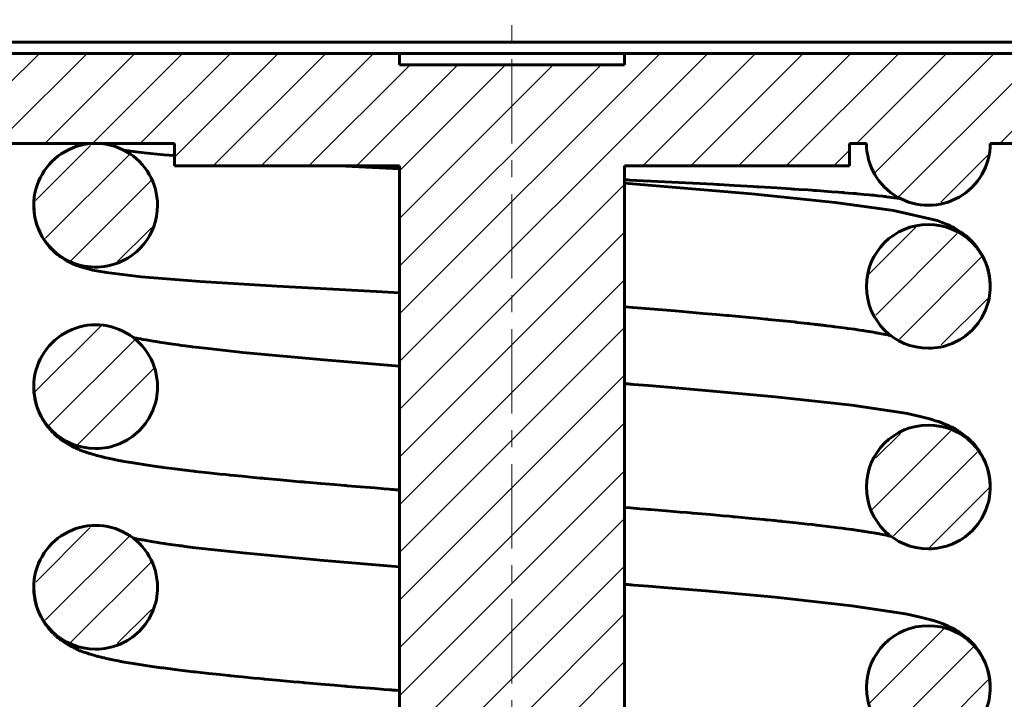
# Model space of a CAD drawing. Header units: millimetres. Extents: x 0 to 420, y 0 to 297.
# Tile 4 of 6: x 171 to 258, y 166 to 227. Entities that reach past the tile are written whole.
import ezdxf

# ---------------------------------------------------------------- set-up
doc = ezdxf.new("R2010")
doc.units = ezdxf.units.MM
doc.linetypes.add('K5LT_AXLED', pattern=[12, 7.5, -1.5, 1.5, -1.5])
doc.linetypes.add('K5LT_BASIC', pattern=[0])
doc.layers.add('Системный слой (1)', color=251, linetype='Continuous', true_color=0x6c6c6c)

# ---------------------------------------------------------------- blocks, each defined once
blk = doc.blocks.new('U0')
at = {"layer": 'Системный слой (1)', "color": 143, "linetype": 'K5LT_BASIC', "lineweight": 60, "true_color": 0x33acca}
for start, end in [(0.00659, 180.00921), (180.0092, 281.50323), (281.50323, 0.0066)]:
    blk.add_arc((177.677, 210.089), 5.5, start, end, dxfattribs=at)
blk = doc.blocks.new('U2')
at = {"layer": 'Системный слой (1)', "color": 143, "linetype": 'K5LT_BASIC', "lineweight": 60, "true_color": 0x33acca}
for start, end in [(0.00433, 180.00575), (180.00574, 270), (270, 0.00434)]:
    blk.add_arc((177.677, 176.131), 5.5, start, end, dxfattribs=at)
blk = doc.blocks.new('U3')
at = {"layer": 'Системный слой (1)', "color": 143, "linetype": 'K5LT_BASIC', "lineweight": 60, "true_color": 0x33acca}
for start, end in [(0.00433, 180.00575), (180.00574, 270), (270, 0.00434)]:
    blk.add_arc((177.677, 193.964), 5.5, start, end, dxfattribs=at)
blk = doc.blocks.new('U4')
at = {"layer": 'Системный слой (1)', "color": 143, "linetype": 'K5LT_BASIC', "lineweight": 60, "true_color": 0x33acca}
for start, end in [(0.0529, 180.00579), (180.00578, 270), (270, 0.05291)]:
    blk.add_arc((251.677, 167.214), 5.5, start, end, dxfattribs=at)
blk = doc.blocks.new('U5')
at = {"layer": 'Системный слой (1)', "color": 143, "linetype": 'K5LT_BASIC', "lineweight": 60, "true_color": 0x33acca}
for start, end in [(0.0529, 180.00579), (180.00578, 270), (270, 0.05291)]:
    blk.add_arc((251.677, 202.881), 5.5, start, end, dxfattribs=at)
blk = doc.blocks.new('U6')
at = {"layer": 'Системный слой (1)', "color": 143, "linetype": 'K5LT_BASIC', "lineweight": 60, "true_color": 0x33acca}
for start, end in [(0.0529, 180.00579), (180.00578, 270), (270, 0.05291)]:
    blk.add_arc((251.677, 185.047), 5.5, start, end, dxfattribs=at)
blk = doc.blocks.new('U8')
at = {"layer": 'Системный слой (1)', "color": 143, "linetype": 'K5LT_BASIC', "lineweight": 60, "true_color": 0x33acca}
for p, q in [((180.166, 214.994), (181.247, 214.844)), ((181.247, 214.844), (182, 214.758)), ((182, 214.758), (183.73, 214.588)), ((183.73, 214.588), (184.677, 214.507)), ((199.331, 213.589), (201.079, 213.499)), ((201.079, 213.499), (202.863, 213.409)), ((202.863, 213.409), (204.677, 213.319))]:
    blk.add_line(p, q, dxfattribs=at)
blk = doc.blocks.new('U10')
at = {"layer": 'Системный слой (1)', "color": 143, "linetype": 'K5LT_BASIC', "lineweight": 60, "true_color": 0x33acca}
for p, q in [((172.177, 210.088), (172.25, 209.188)), ((172.25, 209.188), (172.253, 209.17)), ((172.253, 209.17), (172.259, 209.134)), ((172.259, 209.134), (172.272, 209.063)), ((172.272, 209.063), (172.301, 208.921)), ((172.301, 208.921), (172.369, 208.639)), ((172.369, 208.639), (172.464, 208.322)), ((172.464, 208.322), (172.47, 208.305)), ((172.47, 208.305), (172.482, 208.27)), ((172.482, 208.27), (172.506, 208.202)), ((172.506, 208.202), (172.557, 208.066)), ((172.557, 208.066), (172.669, 207.8)), ((172.669, 207.8), (172.806, 207.516)), ((172.806, 207.516), (172.814, 207.5)), ((172.814, 207.5), (172.831, 207.468)), ((172.831, 207.468), (172.865, 207.406)), ((172.865, 207.406), (172.935, 207.282)), ((172.935, 207.282), (173.083, 207.041)), ((173.083, 207.041), (173.258, 206.788)), ((173.258, 206.788), (173.268, 206.774)), ((173.268, 206.774), (173.288, 206.746)), ((173.288, 206.746), (173.33, 206.691)), ((173.33, 206.691), (173.414, 206.583)), ((173.414, 206.583), (173.588, 206.377)), ((173.588, 206.377), (173.784, 206.167)), ((173.784, 206.167), (173.791, 206.159)), ((173.791, 206.159), (173.805, 206.145)), ((173.805, 206.145), (173.834, 206.116)), ((173.834, 206.116), (173.891, 206.06)), ((173.891, 206.06), (173.901, 206.051)), ((173.901, 206.051), (173.906, 206.046)), ((173.906, 206.046), (173.916, 206.036)), ((173.916, 206.036), (173.937, 206.016)), ((173.937, 206.016), (173.979, 205.977)), ((173.979, 205.977), (174.062, 205.901)), ((174.062, 205.901), (174.229, 205.757)), ((174.229, 205.757), (174.271, 205.723)), ((174.271, 205.723), (174.276, 205.719)), ((174.276, 205.719), (174.286, 205.711)), ((174.286, 205.711), (174.306, 205.695)), ((174.306, 205.695), (174.345, 205.664)), ((174.345, 205.664), (174.363, 205.65)), ((174.363, 205.65), (174.367, 205.647)), ((174.367, 205.647), (174.372, 205.643)), ((174.372, 205.643), (174.383, 205.635)), ((174.383, 205.635), (174.397, 205.624)), ((174.397, 205.624), (174.415, 205.61)), ((174.415, 205.61), (174.441, 205.59)), ((174.441, 205.59), (174.46, 205.576)), ((174.46, 205.576), (174.468, 205.57)), ((174.468, 205.57), (174.483, 205.559)), ((174.483, 205.559), (174.513, 205.537)), ((174.513, 205.537), (174.574, 205.493)), ((174.574, 205.493), (174.695, 205.41)), ((174.695, 205.41), (174.888, 205.285)), ((174.888, 205.285), (175.09, 205.165)), ((175.09, 205.165), (175.103, 205.158)), ((175.103, 205.158), (175.129, 205.143)), ((175.129, 205.143), (175.18, 205.115)), ((175.18, 205.115), (175.281, 205.061)), ((175.281, 205.061), (175.477, 204.963)), ((175.477, 204.963), (175.718, 204.853)), ((175.718, 204.853), (175.731, 204.848)), ((175.731, 204.848), (175.757, 204.837)), ((175.757, 204.837), (175.808, 204.815)), ((175.808, 204.815), (175.906, 204.775)), ((175.906, 204.775), (176.089, 204.705)), ((176.089, 204.705), (176.248, 204.649)), ((176.248, 204.649), (176.445, 204.585)), ((176.445, 204.585), (176.781, 204.486)), ((176.781, 204.486), (177.399, 204.335)), ((177.399, 204.335), (178.646, 204.11)), ((178.646, 204.11), (181.725, 203.74)), ((181.725, 203.74), (186.958, 203.314)), ((186.958, 203.314), (193.772, 202.887)), ((193.772, 202.887), (202.631, 202.419)), ((202.631, 202.419), (204.677, 202.318))]:
    blk.add_line(p, q, dxfattribs=at)
blk = doc.blocks.new('U13')
at = {"layer": 'Системный слой (1)', "color": 143, "linetype": 'K5LT_BASIC', "lineweight": 60, "true_color": 0x33acca}
for p, q in [((172.177, 193.932), (172.177, 193.963)), ((172.183, 193.704), (172.177, 193.932)), ((172.189, 193.59), (172.183, 193.704)), ((172.193, 193.533), (172.189, 193.59)), ((172.196, 193.504), (172.193, 193.533)), ((172.197, 193.49), (172.196, 193.504)), ((172.232, 193.173), (172.197, 193.49)), ((172.281, 192.879), (172.232, 193.173)), ((172.312, 192.734), (172.281, 192.879)), ((172.328, 192.661), (172.312, 192.734)), ((172.337, 192.625), (172.328, 192.661)), ((172.341, 192.607), (172.337, 192.625)), ((172.428, 192.292), (172.341, 192.607)), ((172.522, 192.012), (172.428, 192.292)), ((172.574, 191.875), (172.522, 192.012)), ((172.601, 191.807), (172.574, 191.875)), ((172.615, 191.773), (172.601, 191.807)), ((172.622, 191.756), (172.615, 191.773)), ((172.809, 191.354), (172.622, 191.756)), ((172.916, 191.156), (172.809, 191.354)), ((172.972, 191.059), (172.916, 191.156)), ((173, 191.011), (172.972, 191.059)), ((173.014, 190.987), (173, 191.011)), ((173.022, 190.975), (173.014, 190.987)), ((173.029, 190.964), (173.022, 190.975)), ((173.157, 190.764), (173.029, 190.964)), ((173.224, 190.667), (173.157, 190.764)), ((173.257, 190.62), (173.224, 190.667)), ((173.274, 190.596), (173.257, 190.62)), ((173.283, 190.584), (173.274, 190.596)), ((173.446, 190.37), (173.283, 190.584)), ((173.656, 190.123), (173.446, 190.37)), ((173.761, 190.007), (173.656, 190.123)), ((173.814, 189.951), (173.761, 190.007)), ((173.841, 189.924), (173.814, 189.951)), ((173.854, 189.91), (173.841, 189.924)), ((173.861, 189.904), (173.854, 189.91)), ((173.869, 189.895), (173.861, 189.904)), ((173.877, 189.887), (173.869, 189.895)), ((173.883, 189.881), (173.877, 189.887)), ((173.887, 189.878), (173.883, 189.881)), ((173.889, 189.875), (173.887, 189.878)), ((173.892, 189.872), (173.889, 189.875)), ((173.895, 189.869), (173.892, 189.872)), ((173.899, 189.865), (173.895, 189.869)), ((173.906, 189.858), (173.899, 189.865)), ((173.914, 189.85), (173.906, 189.858)), ((173.918, 189.846), (173.914, 189.85)), ((173.921, 189.844), (173.918, 189.846)), ((173.929, 189.836), (173.921, 189.844)), ((173.935, 189.83), (173.929, 189.836)), ((173.94, 189.825), (173.935, 189.83)), ((173.943, 189.822), (173.94, 189.825)), ((173.946, 189.819), (173.943, 189.822)), ((173.948, 189.817), (173.946, 189.819)), ((173.951, 189.814), (173.948, 189.817)), ((173.956, 189.809), (173.951, 189.814)), ((173.967, 189.799), (173.956, 189.809)), ((173.973, 189.793), (173.967, 189.799)), ((173.975, 189.79), (173.973, 189.793)), ((173.996, 189.771), (173.975, 189.79)), ((174.023, 189.745), (173.996, 189.771)), ((174.043, 189.726), (174.023, 189.745)), ((174.06, 189.711), (174.043, 189.726)), ((174.077, 189.695), (174.06, 189.711)), ((174.103, 189.671), (174.077, 189.695)), ((174.149, 189.63), (174.103, 189.671)), ((174.175, 189.607), (174.149, 189.63)), ((174.188, 189.596), (174.175, 189.607)), ((174.194, 189.59), (174.188, 189.596)), ((174.199, 189.586), (174.194, 189.59)), ((174.266, 189.528), (174.199, 189.586)), ((174.329, 189.475), (174.266, 189.528)), ((174.411, 189.409), (174.329, 189.475)), ((174.511, 189.33), (174.411, 189.409)), ((174.561, 189.293), (174.511, 189.33)), ((174.585, 189.274), (174.561, 189.293)), ((174.598, 189.265), (174.585, 189.274)), ((174.789, 189.129), (174.598, 189.265)), ((175.083, 188.938), (174.789, 189.129)), ((175.227, 188.852), (175.083, 188.938)), ((175.298, 188.811), (175.227, 188.852)), ((175.334, 188.791), (175.298, 188.811)), ((175.352, 188.781), (175.334, 188.791)), ((175.584, 188.657), (175.352, 188.781)), ((175.81, 188.545), (175.584, 188.657)), ((175.957, 188.477), (175.81, 188.545)), ((176.056, 188.434), (175.957, 188.477)), ((176.129, 188.403), (176.056, 188.434)), ((176.188, 188.378), (176.129, 188.403)), ((176.223, 188.364), (176.188, 188.378)), ((176.24, 188.357), (176.223, 188.364)), ((176.313, 188.327), (176.24, 188.357)), ((176.544, 188.238), (176.313, 188.327)), ((176.822, 188.139), (176.544, 188.238)), ((176.958, 188.093), (176.822, 188.139)), ((177.024, 188.071), (176.958, 188.093)), ((177.058, 188.06), (177.024, 188.071)), ((177.074, 188.055), (177.058, 188.06)), ((177.312, 187.981), (177.074, 188.055)), ((177.611, 187.895), (177.312, 187.981)), ((177.764, 187.853), (177.611, 187.895)), ((177.842, 187.832), (177.764, 187.853)), ((177.881, 187.822), (177.842, 187.832)), ((177.9, 187.816), (177.881, 187.822)), ((178.057, 187.776), (177.9, 187.816)), ((178.169, 187.748), (178.057, 187.776)), ((178.249, 187.728), (178.169, 187.748)), ((178.311, 187.713), (178.249, 187.728)), ((178.372, 187.699), (178.311, 187.713)), ((178.455, 187.679), (178.372, 187.699)), ((178.604, 187.644), (178.455, 187.679)), ((178.776, 187.606), (178.604, 187.644)), ((178.864, 187.587), (178.776, 187.606)), ((178.909, 187.577), (178.864, 187.587)), ((178.931, 187.572), (178.909, 187.577)), ((179.334, 187.488), (178.931, 187.572)), ((179.706, 187.414), (179.334, 187.488)), ((179.895, 187.379), (179.706, 187.414)), ((179.991, 187.361), (179.895, 187.379)), ((180.039, 187.352), (179.991, 187.361)), ((180.063, 187.347), (180.039, 187.352)), ((180.225, 187.318), (180.063, 187.347)), ((180.589, 187.254), (180.225, 187.318)), ((180.841, 187.211), (180.589, 187.254)), ((181.015, 187.182), (180.841, 187.211)), ((182.099, 187.012), (181.015, 187.182)), ((182.891, 186.897), (182.099, 187.012)), ((183.303, 186.84), (182.891, 186.897)), ((183.513, 186.812), (183.303, 186.84)), ((183.618, 186.797), (183.513, 186.812)), ((183.671, 186.79), (183.618, 186.797)), ((184.71, 186.656), (183.671, 186.79)), ((185.629, 186.543), (184.71, 186.656)), ((186.103, 186.487), (185.629, 186.543)), ((186.343, 186.459), (186.103, 186.487)), ((186.464, 186.445), (186.343, 186.459)), ((186.525, 186.438), (186.464, 186.445)), ((187.735, 186.303), (186.525, 186.438)), ((188.711, 186.198), (187.735, 186.303)), ((189.211, 186.146), (188.711, 186.198)), ((189.464, 186.12), (189.211, 186.146)), ((189.591, 186.107), (189.464, 186.12)), ((189.655, 186.1), (189.591, 186.107)), ((190.687, 185.996), (189.655, 186.1)), ((191.738, 185.894), (190.687, 185.996)), ((192.275, 185.842), (191.738, 185.894)), ((192.545, 185.817), (192.275, 185.842)), ((192.681, 185.804), (192.545, 185.817)), ((192.749, 185.797), (192.681, 185.804)), ((194.088, 185.673), (192.749, 185.797)), ((195.246, 185.569), (194.088, 185.673)), ((195.834, 185.517), (195.246, 185.569)), ((196.13, 185.491), (195.834, 185.517)), ((196.279, 185.478), (196.13, 185.491)), ((196.353, 185.471), (196.279, 185.478)), ((197.677, 185.356), (196.353, 185.471)), ((198.878, 185.254), (197.677, 185.356)), ((199.486, 185.203), (198.878, 185.254)), ((199.792, 185.178), (199.486, 185.203)), ((199.945, 185.165), (199.792, 185.178)), ((200.022, 185.159), (199.945, 185.165)), ((200.802, 185.094), (200.022, 185.159)), ((202.475, 184.958), (200.802, 185.094)), ((203.322, 184.889), (202.475, 184.958)), ((203.748, 184.855), (203.322, 184.889)), ((203.982, 184.836), (203.748, 184.855)), ((204.086, 184.828), (203.982, 184.836)), ((204.17, 184.821), (204.086, 184.828)), ((204.338, 184.808), (204.17, 184.821)), ((204.677, 184.781), (204.338, 184.808))]:
    blk.add_line(p, q, dxfattribs=at)
blk = doc.blocks.new('U15')
at = {"layer": 'Системный слой (1)', "color": 143, "linetype": 'K5LT_BASIC', "lineweight": 60, "true_color": 0x33acca}
for p, q in [((224.677, 212.063), (235.948, 211.108)), ((235.948, 211.108), (243.402, 210.34)), ((243.402, 210.34), (248.577, 209.623)), ((248.577, 209.623), (252.474, 208.726)), ((252.474, 208.726), (252.904, 208.571)), ((252.904, 208.571), (253.524, 208.308)), ((253.524, 208.308), (253.573, 208.285)), ((253.573, 208.285), (253.58, 208.282)), ((253.58, 208.282), (253.593, 208.275)), ((253.593, 208.275), (253.612, 208.266)), ((253.612, 208.266), (253.621, 208.262)), ((253.621, 208.262), (253.635, 208.255)), ((253.635, 208.255), (253.643, 208.251)), ((253.643, 208.251), (253.653, 208.246)), ((253.653, 208.246), (253.668, 208.239)), ((253.668, 208.239), (253.691, 208.228)), ((253.691, 208.228), (253.702, 208.222)), ((253.702, 208.222), (253.705, 208.22)), ((253.705, 208.22), (253.711, 208.218)), ((253.711, 208.218), (253.722, 208.212)), ((253.722, 208.212), (253.738, 208.204)), ((253.738, 208.204), (253.776, 208.184)), ((253.776, 208.184), (253.797, 208.174)), ((253.797, 208.174), (253.828, 208.158)), ((253.828, 208.158), (253.836, 208.153)), ((253.836, 208.153), (253.841, 208.151)), ((253.841, 208.151), (253.849, 208.146)), ((253.849, 208.146), (253.867, 208.137)), ((253.867, 208.137), (253.902, 208.119)), ((253.902, 208.119), (253.972, 208.08)), ((253.972, 208.08), (254.114, 208)), ((254.114, 208), (254.342, 207.862)), ((254.342, 207.862), (254.632, 207.669)), ((254.632, 207.669), (254.644, 207.661)), ((254.644, 207.661), (254.669, 207.643)), ((254.669, 207.643), (254.719, 207.606)), ((254.719, 207.606), (254.821, 207.531)), ((254.821, 207.531), (255.027, 207.368)), ((255.027, 207.368), (255.334, 207.097)), ((255.334, 207.097), (255.347, 207.084)), ((255.347, 207.084), (255.374, 207.059)), ((255.374, 207.059), (255.428, 207.006)), ((255.428, 207.006), (255.535, 206.898)), ((255.535, 206.898), (255.747, 206.668)), ((255.747, 206.668), (255.928, 206.449)), ((255.928, 206.449), (255.94, 206.434)), ((255.94, 206.434), (255.962, 206.405)), ((255.962, 206.405), (256.007, 206.347)), ((256.007, 206.347), (256.095, 206.227)), ((256.095, 206.227), (256.265, 205.977)), ((256.265, 205.977), (256.42, 205.721)), ((256.42, 205.721), (256.429, 205.705)), ((256.429, 205.705), (256.447, 205.674)), ((256.447, 205.674), (256.482, 205.61)), ((256.482, 205.61), (256.551, 205.479)), ((256.551, 205.479), (256.679, 205.211)), ((256.679, 205.211), (256.802, 204.914)), ((256.802, 204.914), (256.808, 204.897)), ((256.808, 204.897), (256.821, 204.862)), ((256.821, 204.862), (256.847, 204.793)), ((256.847, 204.793), (256.894, 204.652)), ((256.894, 204.652), (256.98, 204.367)), ((256.98, 204.367), (257.054, 204.057)), ((257.054, 204.057), (257.058, 204.039)), ((257.058, 204.039), (257.065, 204.003)), ((257.065, 204.003), (257.079, 203.931)), ((257.079, 203.931), (257.105, 203.785)), ((257.105, 203.785), (257.144, 203.491)), ((257.144, 203.491), (257.17, 203.17)), ((257.17, 203.17), (257.17, 203.158)), ((257.17, 203.158), (257.171, 203.133)), ((257.171, 203.133), (257.173, 203.083)), ((257.173, 203.083), (257.176, 202.984)), ((257.176, 202.984), (257.177, 202.886))]:
    blk.add_line(p, q, dxfattribs=at)
blk = doc.blocks.new('U17')
at = {"layer": 'Системный слой (1)', "color": 143, "linetype": 'K5LT_BASIC', "lineweight": 60, "true_color": 0x33acca}
for p, q in [((229.176, 200.693), (224.677, 201.061)), ((231.654, 200.482), (229.176, 200.693)), ((232.856, 200.376), (231.654, 200.482)), ((233.447, 200.323), (232.856, 200.376)), ((233.74, 200.297), (233.447, 200.323)), ((233.886, 200.284), (233.74, 200.297)), ((233.959, 200.277), (233.886, 200.284)), ((235.457, 200.139), (233.959, 200.277)), ((236.475, 200.042), (235.457, 200.139)), ((236.973, 199.994), (236.475, 200.042)), ((237.22, 199.97), (236.973, 199.994)), ((237.343, 199.958), (237.22, 199.97)), ((237.404, 199.952), (237.343, 199.958)), ((237.451, 199.947), (237.404, 199.952)), ((238.774, 199.814), (237.451, 199.947)), ((239.413, 199.747), (238.774, 199.814)), ((239.728, 199.714), (239.413, 199.747)), ((239.883, 199.697), (239.728, 199.714)), ((239.961, 199.689), (239.883, 199.697)), ((240, 199.685), (239.961, 199.689)), ((240.019, 199.683), (240, 199.685)), ((240.635, 199.616), (240.019, 199.683)), ((240.937, 199.582), (240.635, 199.616)), ((241.086, 199.566), (240.937, 199.582)), ((241.161, 199.557), (241.086, 199.566)), ((241.198, 199.553), (241.161, 199.557)), ((241.216, 199.551), (241.198, 199.553)), ((241.476, 199.521), (241.216, 199.551)), ((241.644, 199.502), (241.476, 199.521)), ((241.727, 199.493), (241.644, 199.502)), ((241.768, 199.488), (241.727, 199.493)), ((241.789, 199.485), (241.768, 199.488)), ((241.799, 199.484), (241.789, 199.485)), ((241.915, 199.471), (241.799, 199.484)), ((242.048, 199.455), (241.915, 199.471)), ((242.114, 199.447), (242.048, 199.455)), ((242.147, 199.444), (242.114, 199.447)), ((242.163, 199.442), (242.147, 199.444)), ((242.171, 199.441), (242.163, 199.442)), ((242.342, 199.42), (242.171, 199.441)), ((242.445, 199.408), (242.342, 199.42)), ((242.496, 199.402), (242.445, 199.408)), ((242.521, 199.399), (242.496, 199.402)), ((242.534, 199.397), (242.521, 199.399)), ((242.665, 199.382), (242.534, 199.397)), ((243.02, 199.338), (242.665, 199.382)), ((243.195, 199.316), (243.02, 199.338)), ((243.282, 199.306), (243.195, 199.316)), ((243.325, 199.3), (243.282, 199.306)), ((243.346, 199.297), (243.325, 199.3)), ((243.676, 199.255), (243.346, 199.297)), ((244.141, 199.195), (243.676, 199.255)), ((244.368, 199.164), (244.141, 199.195)), ((244.479, 199.149), (244.368, 199.164)), ((244.535, 199.142), (244.479, 199.149)), ((244.562, 199.138), (244.535, 199.142)), ((245.106, 199.062), (244.562, 199.138)), ((245.569, 198.995), (245.106, 199.062)), ((245.792, 198.961), (245.569, 198.995)), ((245.902, 198.944), (245.792, 198.961)), ((245.956, 198.936), (245.902, 198.944)), ((245.983, 198.932), (245.956, 198.936)), ((246.386, 198.868), (245.983, 198.932)), ((246.81, 198.797), (246.386, 198.868)), ((247.011, 198.763), (246.81, 198.797)), ((247.108, 198.745), (247.011, 198.763)), ((247.156, 198.737), (247.108, 198.745)), ((247.18, 198.733), (247.156, 198.737)), ((247.364, 198.699), (247.18, 198.733)), ((247.851, 198.604), (247.364, 198.699)), ((248.065, 198.56), (247.851, 198.604)), ((248.164, 198.538), (248.065, 198.56)), ((248.211, 198.528), (248.164, 198.538)), ((248.234, 198.523), (248.211, 198.528)), ((248.245, 198.52), (248.234, 198.523)), ((248.251, 198.519), (248.245, 198.52)), ((248.265, 198.516), (248.251, 198.519)), ((248.275, 198.514), (248.265, 198.516)), ((248.281, 198.512), (248.275, 198.514)), ((248.286, 198.511), (248.281, 198.512)), ((248.289, 198.511), (248.286, 198.511)), ((248.292, 198.51), (248.289, 198.511)), ((248.295, 198.509), (248.292, 198.51)), ((248.299, 198.508), (248.295, 198.509)), ((248.309, 198.506), (248.299, 198.508)), ((248.327, 198.502), (248.309, 198.506)), ((248.359, 198.494), (248.327, 198.502))]:
    blk.add_line(p, q, dxfattribs=at)
blk = doc.blocks.new('U18')
at = {"layer": 'Системный слой (1)', "color": 143, "linetype": 'K5LT_BASIC', "lineweight": 60, "true_color": 0x33acca}
for p, q in [((225.198, 183.186), (224.677, 183.228)), ((226.036, 183.118), (225.198, 183.186)), ((226.551, 183.076), (226.036, 183.118)), ((226.808, 183.056), (226.551, 183.076)), ((226.936, 183.045), (226.808, 183.056)), ((227, 183.04), (226.936, 183.045)), ((228.378, 182.926), (227, 183.04)), ((229.63, 182.822), (228.378, 182.926)), ((230.248, 182.769), (229.63, 182.822)), ((230.555, 182.743), (230.248, 182.769)), ((230.708, 182.73), (230.555, 182.743)), ((230.785, 182.723), (230.708, 182.73)), ((232.314, 182.591), (230.785, 182.723)), ((233.419, 182.492), (232.314, 182.591)), ((233.962, 182.443), (233.419, 182.492)), ((234.232, 182.419), (233.962, 182.443)), ((234.366, 182.407), (234.232, 182.419)), ((234.433, 182.4), (234.366, 182.407)), ((234.526, 182.392), (234.433, 182.4)), ((235.993, 182.255), (234.526, 182.392)), ((236.707, 182.186), (235.993, 182.255)), ((237.059, 182.152), (236.707, 182.186)), ((237.233, 182.135), (237.059, 182.152)), ((237.32, 182.127), (237.233, 182.135)), ((237.364, 182.122), (237.32, 182.127)), ((238.043, 182.055), (237.364, 182.122)), ((238.424, 182.016), (238.043, 182.055)), ((238.613, 181.997), (238.424, 182.016)), ((238.707, 181.987), (238.613, 181.997)), ((238.754, 181.982), (238.707, 181.987)), ((239.938, 181.858), (238.754, 181.982)), ((240.905, 181.752), (239.938, 181.858)), ((241.374, 181.7), (240.905, 181.752)), ((241.604, 181.673), (241.374, 181.7)), ((241.718, 181.66), (241.604, 181.673)), ((241.775, 181.654), (241.718, 181.66)), ((242.988, 181.509), (241.775, 181.654)), ((243.689, 181.42), (242.988, 181.509)), ((244.026, 181.376), (243.689, 181.42)), ((244.192, 181.355), (244.026, 181.376)), ((244.274, 181.344), (244.192, 181.355)), ((244.315, 181.338), (244.274, 181.344)), ((244.922, 181.255), (244.315, 181.338)), ((245.429, 181.182), (244.922, 181.255)), ((245.672, 181.146), (245.429, 181.182)), ((245.791, 181.128), (245.672, 181.146)), ((245.851, 181.119), (245.791, 181.128)), ((245.88, 181.114), (245.851, 181.119)), ((246.355, 181.04), (245.88, 181.114)), ((246.795, 180.967), (246.355, 181.04)), ((247.002, 180.931), (246.795, 180.967)), ((247.103, 180.913), (247.002, 180.931)), ((247.153, 180.904), (247.103, 180.913)), ((247.178, 180.9), (247.153, 180.904)), ((247.59, 180.823), (247.178, 180.9)), ((247.948, 180.751), (247.59, 180.823)), ((248.109, 180.717), (247.948, 180.751)), ((248.184, 180.701), (248.109, 180.717)), ((248.22, 180.693), (248.184, 180.701)), ((248.237, 180.689), (248.22, 180.693)), ((248.246, 180.687), (248.237, 180.689)), ((248.262, 180.683), (248.246, 180.687)), ((248.272, 180.681), (248.262, 180.683)), ((248.279, 180.679), (248.272, 180.681)), ((248.284, 180.678), (248.279, 180.679)), ((248.287, 180.678), (248.284, 180.678)), ((248.29, 180.677), (248.287, 180.678)), ((248.291, 180.677), (248.29, 180.677)), ((248.294, 180.676), (248.291, 180.677)), ((248.299, 180.675), (248.294, 180.676)), ((248.308, 180.673), (248.299, 180.675)), ((248.327, 180.669), (248.308, 180.673)), ((248.359, 180.661), (248.327, 180.669))]:
    blk.add_line(p, q, dxfattribs=at)
blk = doc.blocks.new('U19')
at = {"layer": 'Системный слой (1)', "color": 143, "linetype": 'K5LT_BASIC', "lineweight": 60, "true_color": 0x33acca}
for p, q in [((224.776, 212.355), (224.677, 212.359)), ((224.984, 212.344), (224.776, 212.355)), ((225.122, 212.337), (224.984, 212.344)), ((228.251, 212.18), (225.122, 212.337)), ((230.758, 212.05), (228.251, 212.18)), ((231.978, 211.985), (230.758, 212.05)), ((232.579, 211.953), (231.978, 211.985)), ((232.878, 211.937), (232.579, 211.953)), ((233.026, 211.929), (232.878, 211.937)), ((233.1, 211.924), (233.026, 211.929)), ((234.422, 211.851), (233.1, 211.924)), ((235.564, 211.786), (234.422, 211.851)), ((236.124, 211.753), (235.564, 211.786)), ((236.401, 211.737), (236.124, 211.753)), ((236.539, 211.729), (236.401, 211.737)), ((236.608, 211.725), (236.539, 211.729)), ((238.213, 211.628), (236.608, 211.725)), ((239.055, 211.575), (238.213, 211.628)), ((239.468, 211.548), (239.055, 211.575)), ((239.672, 211.535), (239.468, 211.548)), ((239.773, 211.529), (239.672, 211.535)), ((239.824, 211.525), (239.773, 211.529)), ((240.176, 211.502), (239.824, 211.525)), ((240.956, 211.45), (240.176, 211.502)), ((241.336, 211.424), (240.956, 211.45)), ((241.524, 211.411), (241.336, 211.424)), ((241.618, 211.404), (241.524, 211.411)), ((241.664, 211.401), (241.618, 211.404)), ((241.753, 211.394), (241.664, 211.401)), ((243.072, 211.298), (241.753, 211.394)), ((243.696, 211.25), (243.072, 211.298)), ((243.999, 211.227), (243.696, 211.25)), ((244.148, 211.215), (243.999, 211.227)), ((244.222, 211.209), (244.148, 211.215)), ((244.259, 211.206), (244.222, 211.209)), ((244.569, 211.18), (244.259, 211.206)), ((245.015, 211.143), (244.569, 211.18)), ((245.232, 211.124), (245.015, 211.143)), ((245.34, 211.115), (245.232, 211.124)), ((245.393, 211.11), (245.34, 211.115)), ((245.419, 211.108), (245.393, 211.11)), ((245.947, 211.06), (245.419, 211.108)), ((246.397, 211.018), (245.947, 211.06)), ((246.613, 210.997), (246.397, 211.018)), ((246.719, 210.986), (246.613, 210.997)), ((246.771, 210.981), (246.719, 210.986)), ((246.798, 210.978), (246.771, 210.981)), ((247.185, 210.938), (246.798, 210.978)), ((247.597, 210.893), (247.185, 210.938)), ((247.792, 210.871), (247.597, 210.893)), ((247.887, 210.86), (247.792, 210.871)), ((247.933, 210.855), (247.887, 210.86)), ((247.956, 210.852), (247.933, 210.855)), ((248.202, 210.822), (247.956, 210.852)), ((248.639, 210.765), (248.202, 210.822)), ((248.832, 210.738), (248.639, 210.765)), ((248.921, 210.726), (248.832, 210.738)), ((248.963, 210.719), (248.921, 210.726)), ((248.984, 210.716), (248.963, 210.719)), ((248.994, 210.715), (248.984, 210.716)), ((249.012, 210.712), (248.994, 210.715)), ((249.029, 210.709), (249.012, 210.712)), ((249.041, 210.707), (249.029, 210.709)), ((249.049, 210.706), (249.041, 210.707)), ((249.06, 210.705), (249.049, 210.706)), ((249.065, 210.704), (249.06, 210.705)), ((249.074, 210.702), (249.065, 210.704)), ((249.092, 210.7), (249.074, 210.702)), ((249.127, 210.694), (249.092, 210.7)), ((249.188, 210.684), (249.127, 210.694))]:
    blk.add_line(p, q, dxfattribs=at)
blk = doc.blocks.new('U21')
at = {"layer": 'Системный слой (1)', "color": 143, "linetype": 'K5LT_BASIC', "lineweight": 60, "true_color": 0x33acca}
for p, q in [((180.995, 198.35), (181.318, 198.28)), ((181.318, 198.28), (181.442, 198.253)), ((181.442, 198.253), (181.63, 198.215)), ((181.63, 198.215), (181.646, 198.212)), ((181.646, 198.212), (181.677, 198.205)), ((181.677, 198.205), (181.741, 198.193)), ((181.741, 198.193), (181.874, 198.168)), ((181.874, 198.168), (182.155, 198.115)), ((182.155, 198.115), (182.782, 198.007)), ((182.782, 198.007), (183.016, 197.969)), ((183.016, 197.969), (183.507, 197.892)), ((183.507, 197.892), (183.723, 197.859)), ((183.723, 197.859), (183.748, 197.856)), ((183.748, 197.856), (183.799, 197.848)), ((183.799, 197.848), (183.903, 197.833)), ((183.903, 197.833), (184.113, 197.802)), ((184.113, 197.802), (184.545, 197.741)), ((184.545, 197.741), (185.057, 197.671)), ((185.057, 197.671), (185.095, 197.666)), ((185.095, 197.666), (185.172, 197.655)), ((185.172, 197.655), (185.326, 197.635)), ((185.326, 197.635), (185.639, 197.594)), ((185.639, 197.594), (186.29, 197.512)), ((186.29, 197.512), (187.676, 197.346)), ((187.676, 197.346), (190.757, 197.013)), ((190.757, 197.013), (197.956, 196.341)), ((197.956, 196.341), (204.677, 195.784)), ((224.677, 194.23), (224.813, 194.219)), ((224.813, 194.219), (224.88, 194.214)), ((224.88, 194.214), (224.914, 194.211)), ((224.914, 194.211), (224.955, 194.208)), ((224.955, 194.208), (225.011, 194.204)), ((225.011, 194.204), (225.151, 194.192)), ((225.151, 194.192), (225.261, 194.184)), ((225.261, 194.184), (225.481, 194.166)), ((225.481, 194.166), (225.921, 194.131)), ((225.921, 194.131), (226.795, 194.061)), ((226.795, 194.061), (228.522, 193.92)), ((228.522, 193.92), (231.875, 193.638)), ((231.875, 193.638), (238.071, 193.073)), ((238.071, 193.073), (244.876, 192.326)), ((244.876, 192.326), (249.435, 191.637)), ((249.435, 191.637), (249.796, 191.568)), ((249.796, 191.568), (250.951, 191.32)), ((250.951, 191.32), (251.776, 191.107)), ((251.776, 191.107), (251.871, 191.08)), ((251.871, 191.08), (251.889, 191.075)), ((251.889, 191.075), (251.925, 191.065)), ((251.925, 191.065), (251.997, 191.043)), ((251.997, 191.043), (252.138, 191.001)), ((252.138, 191.001), (252.323, 190.942)), ((252.323, 190.942), (252.663, 190.827)), ((252.663, 190.827), (252.992, 190.704)), ((252.992, 190.704), (253.49, 190.491)), ((253.49, 190.491), (253.508, 190.482)), ((253.508, 190.482), (253.542, 190.466)), ((253.542, 190.466), (253.613, 190.433)), ((253.613, 190.433), (253.754, 190.362)), ((253.754, 190.362), (254.046, 190.206)), ((254.046, 190.206), (254.343, 190.028)), ((254.343, 190.028), (254.36, 190.018)), ((254.36, 190.018), (254.393, 189.997)), ((254.393, 189.997), (254.46, 189.953)), ((254.46, 189.953), (254.595, 189.861)), ((254.595, 189.861), (254.874, 189.657)), ((254.874, 189.657), (255.087, 189.484)), ((255.087, 189.484), (255.1, 189.473)), ((255.1, 189.473), (255.125, 189.451)), ((255.125, 189.451), (255.177, 189.407)), ((255.177, 189.407), (255.279, 189.314)), ((255.279, 189.314), (255.482, 189.119)), ((255.482, 189.119), (255.555, 189.044)), ((255.555, 189.044), (255.565, 189.033)), ((255.565, 189.033), (255.587, 189.011)), ((255.587, 189.011), (255.629, 188.965)), ((255.629, 188.965), (255.715, 188.871)), ((255.715, 188.871), (255.883, 188.672)), ((255.883, 188.672), (256.121, 188.357)), ((256.121, 188.357), (256.132, 188.342)), ((256.132, 188.342), (256.153, 188.312)), ((256.153, 188.312), (256.194, 188.251)), ((256.194, 188.251), (256.275, 188.127)), ((256.275, 188.127), (256.43, 187.87)), ((256.43, 187.87), (256.568, 187.612)), ((256.568, 187.612), (256.576, 187.595)), ((256.576, 187.595), (256.592, 187.563)), ((256.592, 187.563), (256.624, 187.497)), ((256.624, 187.497), (256.685, 187.364)), ((256.685, 187.364), (256.798, 187.092)), ((256.798, 187.092), (256.905, 186.786)), ((256.905, 186.786), (256.911, 186.769)), ((256.911, 186.769), (256.922, 186.733)), ((256.922, 186.733), (256.943, 186.663)), ((256.943, 186.663), (256.983, 186.52)), ((256.983, 186.52), (257.052, 186.231)), ((257.052, 186.231), (257.11, 185.915)), ((257.11, 185.915), (257.113, 185.898)), ((257.113, 185.898), (257.118, 185.864)), ((257.118, 185.864), (257.128, 185.795)), ((257.128, 185.795), (257.144, 185.657)), ((257.144, 185.657), (257.167, 185.381)), ((257.167, 185.381), (257.176, 185.142)), ((257.176, 185.142), (257.176, 185.133)), ((257.176, 185.133), (257.177, 185.114)), ((257.177, 185.114), (257.177, 185.078)), ((257.177, 185.078), (257.177, 185.052))]:
    blk.add_line(p, q, dxfattribs=at)
blk = doc.blocks.new('U22')
at = {"layer": 'Системный слой (1)', "color": 143, "linetype": 'K5LT_BASIC', "lineweight": 60, "true_color": 0x33acca}
for p, q in [((172.177, 176.099), (172.177, 176.13)), ((172.183, 175.87), (172.177, 176.099)), ((172.189, 175.756), (172.183, 175.87)), ((172.193, 175.699), (172.189, 175.756)), ((172.196, 175.671), (172.193, 175.699)), ((172.197, 175.657), (172.196, 175.671)), ((172.232, 175.339), (172.197, 175.657)), ((172.281, 175.046), (172.232, 175.339)), ((172.312, 174.9), (172.281, 175.046)), ((172.328, 174.828), (172.312, 174.9)), ((172.337, 174.792), (172.328, 174.828)), ((172.341, 174.774), (172.337, 174.792)), ((172.428, 174.458), (172.341, 174.774)), ((172.522, 174.178), (172.428, 174.458)), ((172.574, 174.041), (172.522, 174.178)), ((172.601, 173.974), (172.574, 174.041)), ((172.615, 173.94), (172.601, 173.974)), ((172.622, 173.923), (172.615, 173.94)), ((172.809, 173.521), (172.622, 173.923)), ((172.916, 173.322), (172.809, 173.521)), ((172.972, 173.226), (172.916, 173.322)), ((173, 173.178), (172.972, 173.226)), ((173.014, 173.154), (173, 173.178)), ((173.022, 173.142), (173.014, 173.154)), ((173.029, 173.131), (173.022, 173.142)), ((173.157, 172.93), (173.029, 173.131)), ((173.224, 172.834), (173.157, 172.93)), ((173.257, 172.786), (173.224, 172.834)), ((173.274, 172.763), (173.257, 172.786)), ((173.283, 172.751), (173.274, 172.763)), ((173.446, 172.537), (173.283, 172.751)), ((173.656, 172.289), (173.446, 172.537)), ((173.761, 172.174), (173.656, 172.289)), ((173.814, 172.118), (173.761, 172.174)), ((173.841, 172.091), (173.814, 172.118)), ((173.854, 172.077), (173.841, 172.091)), ((173.861, 172.07), (173.854, 172.077)), ((173.869, 172.062), (173.861, 172.07)), ((173.877, 172.054), (173.869, 172.062)), ((173.883, 172.048), (173.877, 172.054)), ((173.887, 172.044), (173.883, 172.048)), ((173.889, 172.041), (173.887, 172.044)), ((173.892, 172.039), (173.889, 172.041)), ((173.895, 172.036), (173.892, 172.039)), ((173.899, 172.032), (173.895, 172.036)), ((173.906, 172.025), (173.899, 172.032)), ((173.914, 172.017), (173.906, 172.025)), ((173.918, 172.013), (173.914, 172.017)), ((173.921, 172.01), (173.918, 172.013)), ((173.929, 172.003), (173.921, 172.01)), ((173.935, 171.996), (173.929, 172.003)), ((173.94, 171.992), (173.935, 171.996)), ((173.943, 171.989), (173.94, 171.992)), ((173.946, 171.986), (173.943, 171.989)), ((173.948, 171.983), (173.946, 171.986)), ((173.951, 171.981), (173.948, 171.983)), ((173.956, 171.975), (173.951, 171.981)), ((173.967, 171.965), (173.956, 171.975)), ((173.973, 171.96), (173.967, 171.965)), ((173.975, 171.957), (173.973, 171.96)), ((173.996, 171.938), (173.975, 171.957)), ((174.023, 171.912), (173.996, 171.938)), ((174.043, 171.893), (174.023, 171.912)), ((174.06, 171.877), (174.043, 171.893)), ((174.077, 171.861), (174.06, 171.877)), ((174.103, 171.838), (174.077, 171.861)), ((174.149, 171.797), (174.103, 171.838)), ((174.175, 171.773), (174.149, 171.797)), ((174.188, 171.762), (174.175, 171.773)), ((174.194, 171.757), (174.188, 171.762)), ((174.199, 171.752), (174.194, 171.757)), ((174.266, 171.695), (174.199, 171.752)), ((174.329, 171.642), (174.266, 171.695)), ((174.411, 171.576), (174.329, 171.642)), ((174.511, 171.497), (174.411, 171.576)), ((174.561, 171.459), (174.511, 171.497)), ((174.585, 171.441), (174.561, 171.459)), ((174.598, 171.432), (174.585, 171.441)), ((174.789, 171.296), (174.598, 171.432)), ((175.083, 171.105), (174.789, 171.296)), ((175.227, 171.019), (175.083, 171.105)), ((175.298, 170.978), (175.227, 171.019)), ((175.334, 170.957), (175.298, 170.978)), ((175.352, 170.947), (175.334, 170.957)), ((175.584, 170.823), (175.352, 170.947)), ((175.81, 170.712), (175.584, 170.823)), ((175.957, 170.644), (175.81, 170.712)), ((176.056, 170.6), (175.957, 170.644)), ((176.129, 170.57), (176.056, 170.6)), ((176.188, 170.545), (176.129, 170.57)), ((176.223, 170.531), (176.188, 170.545)), ((176.24, 170.523), (176.223, 170.531)), ((176.313, 170.494), (176.24, 170.523)), ((176.544, 170.405), (176.313, 170.494)), ((176.822, 170.306), (176.544, 170.405)), ((176.958, 170.26), (176.822, 170.306)), ((177.024, 170.238), (176.958, 170.26)), ((177.058, 170.227), (177.024, 170.238)), ((177.074, 170.222), (177.058, 170.227)), ((177.312, 170.148), (177.074, 170.222)), ((177.611, 170.061), (177.312, 170.148)), ((177.764, 170.019), (177.611, 170.061)), ((177.842, 169.999), (177.764, 170.019)), ((177.881, 169.988), (177.842, 169.999)), ((177.9, 169.983), (177.881, 169.988)), ((178.057, 169.943), (177.9, 169.983)), ((178.169, 169.914), (178.057, 169.943)), ((178.249, 169.895), (178.169, 169.914)), ((178.311, 169.88), (178.249, 169.895)), ((178.372, 169.865), (178.311, 169.88)), ((178.455, 169.845), (178.372, 169.865)), ((178.604, 169.811), (178.455, 169.845)), ((178.776, 169.773), (178.604, 169.811)), ((178.864, 169.753), (178.776, 169.773)), ((178.909, 169.744), (178.864, 169.753)), ((178.931, 169.739), (178.909, 169.744)), ((179.334, 169.654), (178.931, 169.739)), ((179.706, 169.581), (179.334, 169.654)), ((179.895, 169.545), (179.706, 169.581)), ((179.991, 169.527), (179.895, 169.545)), ((180.039, 169.519), (179.991, 169.527)), ((180.063, 169.514), (180.039, 169.519)), ((180.225, 169.485), (180.063, 169.514)), ((180.589, 169.421), (180.225, 169.485)), ((180.841, 169.378), (180.589, 169.421)), ((181.015, 169.349), (180.841, 169.378)), ((182.099, 169.179), (181.015, 169.349)), ((182.891, 169.064), (182.099, 169.179)), ((183.303, 169.007), (182.891, 169.064)), ((183.513, 168.978), (183.303, 169.007)), ((183.618, 168.964), (183.513, 168.978)), ((183.671, 168.957), (183.618, 168.964)), ((184.71, 168.823), (183.671, 168.957)), ((185.629, 168.71), (184.71, 168.823)), ((186.103, 168.654), (185.629, 168.71)), ((186.343, 168.626), (186.103, 168.654)), ((186.464, 168.612), (186.343, 168.626)), ((186.525, 168.605), (186.464, 168.612)), ((187.735, 168.47), (186.525, 168.605)), ((188.711, 168.365), (187.735, 168.47)), ((189.211, 168.313), (188.711, 168.365)), ((189.464, 168.287), (189.211, 168.313)), ((189.591, 168.274), (189.464, 168.287)), ((189.655, 168.267), (189.591, 168.274)), ((190.687, 168.163), (189.655, 168.267)), ((191.738, 168.06), (190.687, 168.163)), ((192.275, 168.009), (191.738, 168.06)), ((192.545, 167.983), (192.275, 168.009)), ((192.681, 167.971), (192.545, 167.983)), ((192.749, 167.964), (192.681, 167.971)), ((194.088, 167.84), (192.749, 167.964)), ((195.246, 167.736), (194.088, 167.84)), ((195.834, 167.683), (195.246, 167.736)), ((196.13, 167.657), (195.834, 167.683)), ((196.279, 167.644), (196.13, 167.657)), ((196.353, 167.638), (196.279, 167.644)), ((197.677, 167.523), (196.353, 167.638)), ((198.878, 167.421), (197.677, 167.523)), ((199.486, 167.37), (198.878, 167.421)), ((199.792, 167.344), (199.486, 167.37)), ((199.945, 167.332), (199.792, 167.344)), ((200.022, 167.325), (199.945, 167.332)), ((200.802, 167.261), (200.022, 167.325)), ((202.475, 167.124), (200.802, 167.261)), ((203.322, 167.056), (202.475, 167.124)), ((203.748, 167.022), (203.322, 167.056)), ((203.982, 167.003), (203.748, 167.022)), ((204.086, 166.995), (203.982, 167.003)), ((204.17, 166.988), (204.086, 166.995)), ((204.338, 166.975), (204.17, 166.988)), ((204.677, 166.948), (204.338, 166.975))]:
    blk.add_line(p, q, dxfattribs=at)
blk = doc.blocks.new('U23')
at = {"layer": 'Системный слой (1)', "color": 143, "linetype": 'K5LT_BASIC', "lineweight": 60, "true_color": 0x33acca}
for p, q in [((180.995, 180.517), (181.318, 180.446)), ((181.318, 180.446), (181.442, 180.42)), ((181.442, 180.42), (181.63, 180.381)), ((181.63, 180.381), (181.646, 180.378)), ((181.646, 180.378), (181.677, 180.372)), ((181.677, 180.372), (181.741, 180.36)), ((181.741, 180.36), (181.874, 180.334)), ((181.874, 180.334), (182.155, 180.282)), ((182.155, 180.282), (182.782, 180.174)), ((182.782, 180.174), (183.016, 180.136)), ((183.016, 180.136), (183.507, 180.059)), ((183.507, 180.059), (183.723, 180.026)), ((183.723, 180.026), (183.748, 180.022)), ((183.748, 180.022), (183.799, 180.015)), ((183.799, 180.015), (183.903, 179.999)), ((183.903, 179.999), (184.113, 179.969)), ((184.113, 179.969), (184.545, 179.907)), ((184.545, 179.907), (185.057, 179.837)), ((185.057, 179.837), (185.095, 179.832)), ((185.095, 179.832), (185.172, 179.822)), ((185.172, 179.822), (185.326, 179.802)), ((185.326, 179.802), (185.639, 179.761)), ((185.639, 179.761), (186.29, 179.679)), ((186.29, 179.679), (187.676, 179.513)), ((187.676, 179.513), (190.757, 179.179)), ((190.757, 179.179), (197.956, 178.507)), ((197.956, 178.507), (204.677, 177.95)), ((224.677, 176.397), (224.813, 176.386)), ((224.813, 176.386), (224.88, 176.381)), ((224.88, 176.381), (224.914, 176.378)), ((224.914, 176.378), (224.955, 176.375)), ((224.955, 176.375), (225.011, 176.37)), ((225.011, 176.37), (225.151, 176.359)), ((225.151, 176.359), (225.261, 176.35)), ((225.261, 176.35), (225.481, 176.333)), ((225.481, 176.333), (225.921, 176.298)), ((225.921, 176.298), (226.795, 176.227)), ((226.795, 176.227), (228.522, 176.086)), ((228.522, 176.086), (231.875, 175.805)), ((231.875, 175.805), (238.071, 175.24)), ((238.071, 175.24), (244.876, 174.493)), ((244.876, 174.493), (249.435, 173.804)), ((249.435, 173.804), (249.796, 173.735)), ((249.796, 173.735), (250.951, 173.487)), ((250.951, 173.487), (251.776, 173.274)), ((251.776, 173.274), (251.871, 173.247)), ((251.871, 173.247), (251.889, 173.242)), ((251.889, 173.242), (251.925, 173.231)), ((251.925, 173.231), (251.997, 173.21)), ((251.997, 173.21), (252.138, 173.167)), ((252.138, 173.167), (252.323, 173.109)), ((252.323, 173.109), (252.663, 172.994)), ((252.663, 172.994), (252.992, 172.87)), ((252.992, 172.87), (253.49, 172.657)), ((253.49, 172.657), (253.508, 172.649)), ((253.508, 172.649), (253.542, 172.633)), ((253.542, 172.633), (253.613, 172.599)), ((253.613, 172.599), (253.754, 172.529)), ((253.754, 172.529), (254.046, 172.373)), ((254.046, 172.373), (254.343, 172.195)), ((254.343, 172.195), (254.36, 172.185)), ((254.36, 172.185), (254.393, 172.163)), ((254.393, 172.163), (254.46, 172.12)), ((254.46, 172.12), (254.595, 172.028)), ((254.595, 172.028), (254.874, 171.824)), ((254.874, 171.824), (255.087, 171.651)), ((255.087, 171.651), (255.1, 171.64)), ((255.1, 171.64), (255.125, 171.618)), ((255.125, 171.618), (255.177, 171.573)), ((255.177, 171.573), (255.279, 171.481)), ((255.279, 171.481), (255.482, 171.285)), ((255.482, 171.285), (255.555, 171.211)), ((255.555, 171.211), (255.565, 171.2)), ((255.565, 171.2), (255.587, 171.177)), ((255.587, 171.177), (255.629, 171.132)), ((255.629, 171.132), (255.715, 171.037)), ((255.715, 171.037), (255.883, 170.839)), ((255.883, 170.839), (256.121, 170.524)), ((256.121, 170.524), (256.132, 170.509)), ((256.132, 170.509), (256.153, 170.479)), ((256.153, 170.479), (256.194, 170.418)), ((256.194, 170.418), (256.275, 170.294)), ((256.275, 170.294), (256.43, 170.037)), ((256.43, 170.037), (256.568, 169.778)), ((256.568, 169.778), (256.576, 169.762)), ((256.576, 169.762), (256.592, 169.73)), ((256.592, 169.73), (256.624, 169.664)), ((256.624, 169.664), (256.685, 169.531)), ((256.685, 169.531), (256.798, 169.258)), ((256.798, 169.258), (256.905, 168.953)), ((256.905, 168.953), (256.911, 168.935)), ((256.911, 168.935), (256.922, 168.9)), ((256.922, 168.9), (256.943, 168.829)), ((256.943, 168.829), (256.983, 168.687)), ((256.983, 168.687), (257.052, 168.398)), ((257.052, 168.398), (257.11, 168.082)), ((257.11, 168.082), (257.113, 168.065)), ((257.113, 168.065), (257.118, 168.031)), ((257.118, 168.031), (257.128, 167.962)), ((257.128, 167.962), (257.144, 167.824)), ((257.144, 167.824), (257.167, 167.547)), ((257.167, 167.547), (257.176, 167.309)), ((257.176, 167.309), (257.176, 167.299)), ((257.176, 167.299), (257.177, 167.281)), ((257.177, 167.281), (257.177, 167.245)), ((257.177, 167.245), (257.177, 167.219))]:
    blk.add_line(p, q, dxfattribs=at)

msp = doc.modelspace()

# ---------------------------------------------------------------- hatches: boundary and pattern name
at = {"layer": 'Системный слой (1)'}
h = msp.add_hatch(dxfattribs=at)
h.set_pattern_fill('', angle=45, style=0, pattern_type=0)
h.set_pattern_definition([(45, (0, 0), (-2.12132, 2.12132), [])])
h.paths.add_polyline_path([(172.177, 145.589), (115.677, 145.589), (115.323, 145.443), (115.177, 145.089), (115.177, 135.589), (116.677, 135.589), (115.677, 134.589), (115.677, 133.589), (104.177, 133.589), (102.763, 134.175), (102.177, 135.589), (102.177, 210.571), (102.763, 211.985), (103.659, 212.503), (115.177, 215.589), (117.177, 215.589), (117.177, 224.589), (90.677, 224.589), (90.323, 224.443), (90.177, 224.089), (90.177, 136.589), (83.677, 136.589), (83.323, 136.443), (83.177, 136.089), (83.177, 130.089), (83.323, 129.735), (83.677, 129.589), (90.177, 129.589), (90.177, 122.089), (90.323, 121.735), (90.677, 121.589), (119.177, 121.589), (119.531, 121.735), (119.677, 122.089), (119.677, 135.589), (120.677, 135.589), (120.677, 136.089), (120.823, 136.443), (121.177, 136.589), (308.177, 136.589), (308.531, 136.443), (308.677, 136.089), (308.677, 135.589), (309.677, 135.589), (309.677, 122.089), (309.823, 121.735), (310.177, 121.589), (338.677, 121.589), (339.031, 121.735), (339.177, 122.089), (339.177, 129.589), (345.677, 129.589), (346.031, 129.735), (346.177, 130.089), (346.177, 136.089), (346.031, 136.443), (345.677, 136.589), (339.177, 136.589), (339.177, 224.089), (339.031, 224.443), (338.677, 224.589), (312.177, 224.589), (312.177, 215.589), (314.177, 215.589), (325.695, 212.503), (326.909, 211.571), (327.177, 210.571), (327.177, 135.589), (326.591, 134.175), (325.177, 133.589), (313.677, 133.589), (313.677, 134.589), (312.677, 135.589), (314.177, 135.589), (314.177, 145.089), (314.031, 145.443), (313.677, 145.589), (251.677, 145.589), (244.677, 145.589), (244.677, 152.089), (244.531, 152.443), (244.177, 152.589), (224.677, 152.589), (224.677, 213.589), (244.677, 213.589), (244.677, 215.589), (246.177, 215.589), (246.218, 214.917), (247.207, 212.384), (249.233, 210.662), (251.831, 210.091), (254.377, 210.797), (256.312, 212.628), (257.16, 215.155), (257.177, 215.589), (259.677, 215.589), (259.677, 223.589), (224.677, 223.589), (224.677, 222.589), (204.677, 222.589), (204.677, 223.589), (169.677, 223.589), (169.677, 215.589), (184.677, 215.589), (184.677, 213.589), (204.677, 213.589), (204.677, 152.589), (185.177, 152.589), (184.823, 152.443), (184.677, 152.089), (184.677, 145.589), (183.177, 145.589), (182.523, 148.19), (180.684, 150.194), (178.104, 151.072), (175.415, 150.602), (173.334, 148.964), (172.249, 146.474)])
h.paths.add_polyline_path([(251.677, 145.589), (253.948, 146.08), (256.086, 147.801), (257.126, 150.345), (256.805, 153.078), (255.173, 155.335), (252.499, 156.527), (249.783, 156.253), (247.558, 154.734), (246.328, 152.367), (246.357, 149.695), (247.707, 147.283), (250.127, 145.812)])
h.paths.add_polyline_path([(178.774, 204.699), (180.28, 205.244), (182.32, 207.14), (183.16, 209.652), (182.727, 212.269), (181.109, 214.387), (178.492, 215.528), (175.77, 215.248), (173.559, 213.735), (172.328, 211.368), (172.357, 208.695), (173.706, 206.283), (176.127, 204.812)])
h.paths.add_polyline_path([(177.677, 152.797), (180.291, 153.458), (182.278, 155.285), (183.157, 157.824), (182.731, 160.466), (181.1, 162.602), (178.657, 163.709), (175.994, 163.533), (173.732, 162.129), (172.35, 159.666), (172.34, 156.968), (173.62, 154.584), (175.89, 153.096)])
h.paths.add_polyline_path([(251.677, 161.714), (254.291, 162.375), (256.28, 164.203), (257.159, 166.765), (256.706, 169.44), (255.04, 171.566), (252.554, 172.644), (249.899, 172.419), (247.668, 170.979), (246.337, 168.53), (246.353, 165.833), (247.657, 163.461), (249.942, 161.995)])
h.paths.add_polyline_path([(177.677, 170.631), (180.291, 171.292), (182.278, 173.118), (183.157, 175.658), (182.731, 178.299), (181.1, 180.436), (178.657, 181.543), (175.994, 181.367), (173.732, 179.963), (172.35, 177.5), (172.34, 174.802), (173.62, 172.417), (175.89, 170.929)])
h.paths.add_polyline_path([(251.677, 179.547), (254.291, 180.208), (256.28, 182.037), (257.159, 184.599), (256.706, 187.274), (255.04, 189.4), (252.554, 190.477), (249.899, 190.252), (247.668, 188.813), (246.337, 186.364), (246.353, 183.666), (247.657, 181.294), (249.942, 179.828)])
h.paths.add_polyline_path([(177.677, 188.464), (180.291, 189.125), (182.278, 190.951), (183.157, 193.491), (182.731, 196.133), (181.1, 198.269), (178.657, 199.376), (175.994, 199.2), (173.732, 197.796), (172.35, 195.333), (172.34, 192.635), (173.62, 190.25), (175.89, 188.762)])
h.paths.add_polyline_path([(251.677, 197.381), (254.291, 198.042), (256.28, 199.87), (257.159, 202.432), (256.706, 205.107), (255.04, 207.233), (252.554, 208.31), (249.899, 208.085), (247.668, 206.646), (246.337, 204.197), (246.353, 201.499), (247.657, 199.127), (249.942, 197.662)])

# ---------------------------------------------------------------- linework, layer by layer
at = {"layer": 'Системный слой (1)', "color": 30, "linetype": 'K5LT_AXLED', "lineweight": 18, "true_color": 0xff8000}
msp.add_line((214.677, 119.589), (214.677, 226.589), dxfattribs=at)
at = {"layer": 'Системный слой (1)', "color": 143, "linetype": 'K5LT_BASIC', "lineweight": 60, "true_color": 0x33acca}
for p, q in [((312.177, 224.589), (117.177, 224.589)), ((169.677, 223.589), (204.677, 223.589)), ((204.677, 222.589), (204.677, 223.589)), ((224.677, 223.589), (204.677, 223.589)), ((224.677, 222.589), (224.677, 223.589)), ((224.677, 223.589), (259.677, 223.589)), ((204.677, 222.589), (224.677, 222.589)), ((169.677, 215.589), (184.677, 215.589)), ((184.677, 215.589), (184.677, 213.589)), ((244.677, 215.589), (246.177, 215.589)), ((244.677, 215.589), (244.677, 213.589)), ((257.177, 215.589), (259.677, 215.589)), ((204.677, 213.589), (184.677, 213.589)), ((204.677, 152.589), (204.677, 213.589)), ((244.677, 213.589), (224.677, 213.589)), ((224.677, 152.589), (224.677, 213.589)), ((246.177, 202.879), (246.177, 202.88)), ((183.177, 193.964), (183.177, 193.964)), ((246.177, 185.046), (246.177, 185.047)), ((183.177, 176.131), (183.177, 176.131)), ((246.177, 167.213), (246.177, 167.213))]:
    msp.add_line(p, q, dxfattribs=at)
msp.add_arc((251.677, 215.589), 5.5, 179.99999, 0, dxfattribs=at)

# ---------------------------------------------------------------- block references
at = {"layer": 'Системный слой (1)'}
for name in ['U0', 'U8', 'U19', 'U15', 'U10', 'U5', 'U17', 'U3', 'U21', 'U13', 'U6', 'U18', 'U2', 'U23', 'U22', 'U4']:
    msp.add_blockref(name, (0, 0), dxfattribs=at)

doc.saveas('drawing.dxf')
